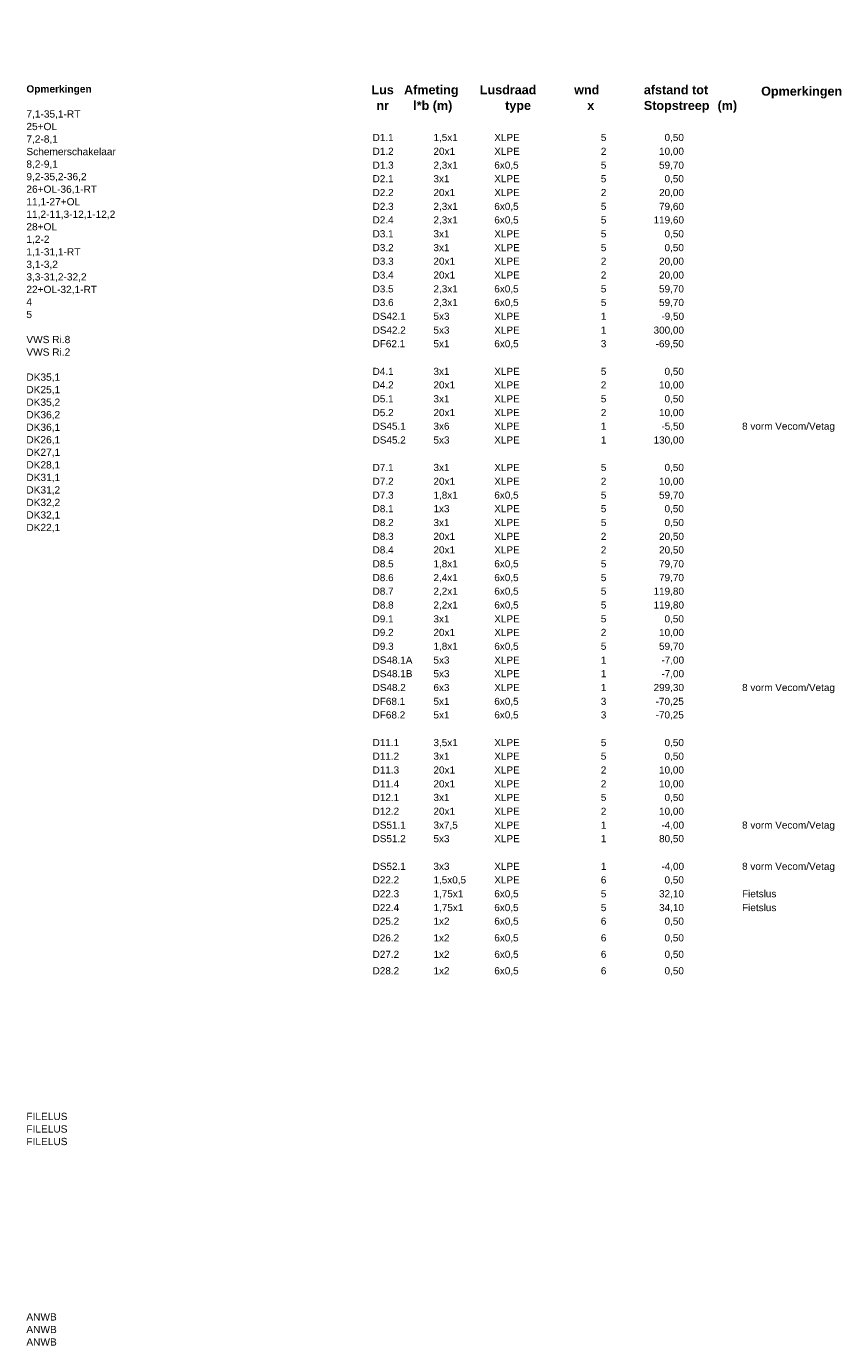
# Model space of a CAD drawing. Header units: millimetres. Extents: x -27 to 2301, y -256 to 766.
# Tile 89 of 97: x 572 to 852, y -255 to 200. Entities that reach past the tile are written whole.
import ezdxf

# ---------------------------------------------------------------- set-up
doc = ezdxf.new("R2010")
doc.units = ezdxf.units.MM
doc.layers.add('SIV-TEKST-LIJSTEN', color=7, linetype='Continuous')
doc.styles.get("Standard").update_dxf_attribs({"font": 'txt.shx'})

msp = doc.modelspace()

# ---------------------------------------------------------------- hatches: boundary and pattern name
h = msp.add_hatch(color=9)
h.dxf.hatch_style = 2
h.paths.add_polyline_path([(707.542, 199.582), (707.542, 199.942)])
h = msp.add_hatch(color=9)
h.dxf.hatch_style = 2
h.paths.add_polyline_path([(707.542, 199.582), (707.542, 199.762)])
h = msp.add_hatch(color=9)
h.dxf.hatch_style = 2
h.paths.add_polyline_path([(640.402, 189.682), (640.402, 189.862)])
h = msp.add_hatch(color=9)
h.dxf.hatch_style = 2
h.paths.add_polyline_path([(640.402, 189.682), (640.582, 189.682)])
h = msp.add_hatch(color=9)
h.dxf.hatch_style = 2
h.paths.add_polyline_path([(584.962, 182.122), (584.962, 181.942)])
h = msp.add_hatch(color=9)
h.dxf.hatch_style = 2
h.paths.add_polyline_path([(584.962, 182.122), (585.142, 182.122)])

# ---------------------------------------------------------------- texts
at = {"layer": 'SIV-TEKST-LIJSTEN', "color": 0, "char_height": 2.49847, "attachment_point": 1}
for s, insert in [('{\\fHelvetica|b1|i0|c0|p2;Opmerkingen}', (572.067, 179.638)), ('{\\fHelvetica|b0|i0|c0|p2;7,1-35,1-RT}', (572.067, 170.998)), ('{\\fHelvetica|b0|i0|c0|p2;25+OL}', (572.067, 166.678)), ('{\\fHelvetica|b0|i0|c0|p2;7,2-8,1}', (572.067, 162.358)), ('{\\fHelvetica|b0|i0|c0|p2;Schemerschakelaar}', (572.067, 158.038)), ('{\\fHelvetica|b0|i0|c0|p2;8,2-9,1}', (572.067, 153.718)), ('{\\fHelvetica|b0|i0|c0|p2;9,2-35,2-36,2}', (572.067, 149.398)), ('{\\fHelvetica|b0|i0|c0|p2;26+OL-36,1-RT}', (572.067, 145.078)), ('{\\fHelvetica|b0|i0|c0|p2;11,1-27+OL}', (572.067, 140.758)), ('{\\fHelvetica|b0|i0|c0|p2;11,2-11,3-12,1-12,2}', (572.067, 136.438)), ('{\\fHelvetica|b0|i0|c0|p2;28+OL}', (572.067, 132.118)), ('{\\fHelvetica|b0|i0|c0|p2;1,2-2}', (572.067, 127.798)), ('{\\fHelvetica|b0|i0|c0|p2;1,1-31,1-RT}', (572.067, 123.478)), ('{\\fHelvetica|b0|i0|c0|p2;3,1-3,2}', (572.067, 119.158)), ('{\\fHelvetica|b0|i0|c0|p2;3,3-31,2-32,2}', (572.067, 114.838)), ('{\\fHelvetica|b0|i0|c0|p2;22+OL-32,1-RT}', (572.067, 110.518)), ('{\\fHelvetica|b0|i0|c0|p2;4}', (572.067, 106.198)), ('{\\fHelvetica|b0|i0|c0|p2;5}', (572.067, 101.878)), ('{\\fHelvetica|b0|i0|c0|p2;VWS Ri.8}', (572.067, 93.238)), ('{\\fHelvetica|b0|i0|c0|p2;VWS Ri.2}', (572.067, 88.918)), ('{\\fHelvetica|b0|i0|c0|p2;DK35,1}', (572.067, 80.278)), ('{\\fHelvetica|b0|i0|c0|p2;DK25,1}', (572.067, 75.958)), ('{\\fHelvetica|b0|i0|c0|p2;DK35,2}', (572.067, 71.638)), ('{\\fHelvetica|b0|i0|c0|p2;DK36,2}', (572.067, 67.318)), ('{\\fHelvetica|b0|i0|c0|p2;DK36,1}', (572.067, 62.998)), ('{\\fHelvetica|b0|i0|c0|p2;DK26,1}', (572.067, 58.678)), ('{\\fHelvetica|b0|i0|c0|p2;DK27,1}', (572.067, 54.358)), ('{\\fHelvetica|b0|i0|c0|p2;DK28,1}', (572.067, 50.038)), ('{\\fHelvetica|b0|i0|c0|p2;DK31,1}', (572.067, 45.718)), ('{\\fHelvetica|b0|i0|c0|p2;DK31,2}', (572.067, 41.398)), ('{\\fHelvetica|b0|i0|c0|p2;DK32,2}', (572.067, 37.078)), ('{\\fHelvetica|b0|i0|c0|p2;DK32,1}', (572.067, 32.758)), ('{\\fHelvetica|b0|i0|c0|p2;DK22,1}', (572.067, 28.438)), ('{\\fHelvetica|b0|i0|c0|p2;FILELUS}', (572.067, -174.602)), ('{\\fHelvetica|b0|i0|c0|p2;FILELUS}', (572.067, -178.922)), ('{\\fHelvetica|b0|i0|c0|p2;FILELUS}', (572.067, -183.242)), ('{\\fHelvetica|b0|i0|c0|p2;ANWB}', (572.067, -243.722)), ('{\\fHelvetica|b0|i0|c0|p2;ANWB}', (572.067, -248.042)), ('{\\fHelvetica|b0|i0|c0|p2;ANWB}', (572.067, -252.362))]:
    msp.add_mtext(s, dxfattribs=dict(at, insert=insert))
at = {"layer": 'SIV-TEKST-LIJSTEN', "attachment_point": 1}
for s, insert, char_height in [('{\\fHelvetica|b1|i0|c0|p6;Lus}', (690.999, 179.638), 3.10042), ('{\\fHelvetica|b1|i0|c0|p6;Afmeting}', (702.254, 179.638), 3.10042), ('{\\fHelvetica|b1|i0|c0|p6;Lusdraad}', (728.359, 179.638), 3.10042), ('{\\fHelvetica|b1|i0|c0|p6;wnd}', (760.888, 179.638), 3.10042), ('{\\fHelvetica|b1|i0|c0|p6;afstand tot}', (784.901, 179.638), 3.10042), ('{\\fHelvetica|b1|i0|c0|p6;Opmerkingen}', (825.334, 179.168), 3.10042), ('{\\fHelvetica|b1|i0|c0|p6;nr}', (692.709, 174.238), 3.10042), ('{\\fHelvetica|b1|i0|c0|p6;l*b (m)}', (705.404, 174.238), 3.10042), ('{\\fHelvetica|b1|i0|c0|p6;type}', (737.089, 174.238), 3.10042), ('{\\fHelvetica|b1|i0|c0|p6;x}', (765.388, 174.238), 3.10042), ('{\\fHelvetica|b1|i0|c0|p6;Stopstreep}', (784.901, 174.238), 3.10042), ('{\\fHelvetica|b1|i0|c0|p6;(m)}', (810.311, 174.238), 3.10042), ('{\\fHelvetica|b0|i0|c0|p4;D1.1}', (691.408, 162.882), 2.45455), ('{\\fHelvetica|b0|i0|c0|p4;1,5x1}', (712.378, 162.882), 2.45455), ('{\\fHelvetica|b0|i0|c0|p4;XLPE}', (733.348, 162.882), 2.45455), ('{\\fHelvetica|b0|i0|c0|p4;5}', (770.068, 162.882), 2.45455), ('{\\fHelvetica|b0|i0|c0|p4;0,50}', (792.028, 162.882), 2.45455), ('{\\fHelvetica|b0|i0|c0|p4;D1.2}', (691.408, 158.112), 2.45455), ('{\\fHelvetica|b0|i0|c0|p4;20x1}', (712.378, 158.112), 2.45455), ('{\\fHelvetica|b0|i0|c0|p4;XLPE}', (733.348, 158.112), 2.45455), ('{\\fHelvetica|b0|i0|c0|p4;2}', (770.068, 158.112), 2.45455), ('{\\fHelvetica|b0|i0|c0|p4;10,00}', (790.138, 158.112), 2.45455), ('{\\fHelvetica|b0|i0|c0|p4;D1.3}', (691.408, 153.342), 2.45455), ('{\\fHelvetica|b0|i0|c0|p4;2,3x1}', (712.378, 153.342), 2.45455), ('{\\fHelvetica|b0|i0|c0|p4;6x0,5}', (733.348, 153.342), 2.45455), ('{\\fHelvetica|b0|i0|c0|p4;5}', (770.068, 153.342), 2.45455), ('{\\fHelvetica|b0|i0|c0|p4;59,70}', (790.138, 153.342), 2.45455), ('{\\fHelvetica|b0|i0|c0|p4;D2.1}', (691.408, 148.662), 2.45455), ('{\\fHelvetica|b0|i0|c0|p4;3x1}', (712.378, 148.662), 2.45455), ('{\\fHelvetica|b0|i0|c0|p4;XLPE}', (733.348, 148.662), 2.45455), ('{\\fHelvetica|b0|i0|c0|p4;5}', (770.068, 148.662), 2.45455), ('{\\fHelvetica|b0|i0|c0|p4;0,50}', (792.028, 148.662), 2.45455), ('{\\fHelvetica|b0|i0|c0|p4;D2.2}', (691.408, 143.892), 2.45455), ('{\\fHelvetica|b0|i0|c0|p4;20x1}', (712.378, 143.892), 2.45455), ('{\\fHelvetica|b0|i0|c0|p4;XLPE}', (733.348, 143.892), 2.45455), ('{\\fHelvetica|b0|i0|c0|p4;2}', (770.068, 143.892), 2.45455), ('{\\fHelvetica|b0|i0|c0|p4;20,00}', (790.138, 143.892), 2.45455), ('{\\fHelvetica|b0|i0|c0|p4;D2.3}', (691.408, 139.122), 2.45455), ('{\\fHelvetica|b0|i0|c0|p4;2,3x1}', (712.378, 139.122), 2.45455), ('{\\fHelvetica|b0|i0|c0|p4;6x0,5}', (733.348, 139.122), 2.45455), ('{\\fHelvetica|b0|i0|c0|p4;5}', (770.068, 139.122), 2.45455), ('{\\fHelvetica|b0|i0|c0|p4;79,60}', (790.138, 139.122), 2.45455), ('{\\fHelvetica|b0|i0|c0|p4;D2.4}', (691.408, 134.442), 2.45455), ('{\\fHelvetica|b0|i0|c0|p4;2,3x1}', (712.378, 134.442), 2.45455), ('{\\fHelvetica|b0|i0|c0|p4;6x0,5}', (733.348, 134.442), 2.45455), ('{\\fHelvetica|b0|i0|c0|p4;5}', (770.068, 134.442), 2.45455), ('{\\fHelvetica|b0|i0|c0|p4;119,60}', (788.248, 134.442), 2.45455), ('{\\fHelvetica|b0|i0|c0|p4;D3.1}', (691.408, 129.672), 2.45455), ('{\\fHelvetica|b0|i0|c0|p4;3x1}', (712.378, 129.672), 2.45455), ('{\\fHelvetica|b0|i0|c0|p4;XLPE}', (733.348, 129.672), 2.45455), ('{\\fHelvetica|b0|i0|c0|p4;5}', (770.068, 129.672), 2.45455), ('{\\fHelvetica|b0|i0|c0|p4;0,50}', (792.028, 129.672), 2.45455), ('{\\fHelvetica|b0|i0|c0|p4;D3.2}', (691.408, 124.902), 2.45455), ('{\\fHelvetica|b0|i0|c0|p4;3x1}', (712.378, 124.902), 2.45455), ('{\\fHelvetica|b0|i0|c0|p4;XLPE}', (733.348, 124.902), 2.45455), ('{\\fHelvetica|b0|i0|c0|p4;5}', (770.068, 124.902), 2.45455), ('{\\fHelvetica|b0|i0|c0|p4;0,50}', (792.028, 124.902), 2.45455), ('{\\fHelvetica|b0|i0|c0|p4;D3.3}', (691.408, 120.222), 2.45455), ('{\\fHelvetica|b0|i0|c0|p4;20x1}', (712.378, 120.222), 2.45455), ('{\\fHelvetica|b0|i0|c0|p4;XLPE}', (733.348, 120.222), 2.45455), ('{\\fHelvetica|b0|i0|c0|p4;2}', (770.068, 120.222), 2.45455), ('{\\fHelvetica|b0|i0|c0|p4;20,00}', (790.138, 120.222), 2.45455), ('{\\fHelvetica|b0|i0|c0|p4;D3.4}', (691.408, 115.452), 2.45455), ('{\\fHelvetica|b0|i0|c0|p4;20x1}', (712.378, 115.452), 2.45455), ('{\\fHelvetica|b0|i0|c0|p4;XLPE}', (733.348, 115.452), 2.45455), ('{\\fHelvetica|b0|i0|c0|p4;2}', (770.068, 115.452), 2.45455), ('{\\fHelvetica|b0|i0|c0|p4;20,00}', (790.138, 115.452), 2.45455), ('{\\fHelvetica|b0|i0|c0|p4;D3.5}', (691.408, 110.682), 2.45455), ('{\\fHelvetica|b0|i0|c0|p4;2,3x1}', (712.378, 110.682), 2.45455), ('{\\fHelvetica|b0|i0|c0|p4;6x0,5}', (733.348, 110.682), 2.45455), ('{\\fHelvetica|b0|i0|c0|p4;5}', (770.068, 110.682), 2.45455), ('{\\fHelvetica|b0|i0|c0|p4;59,70}', (790.138, 110.682), 2.45455), ('{\\fHelvetica|b0|i0|c0|p4;D3.6}', (691.408, 106.002), 2.45455), ('{\\fHelvetica|b0|i0|c0|p4;2,3x1}', (712.378, 106.002), 2.45455), ('{\\fHelvetica|b0|i0|c0|p4;6x0,5}', (733.348, 106.002), 2.45455), ('{\\fHelvetica|b0|i0|c0|p4;5}', (770.068, 106.002), 2.45455), ('{\\fHelvetica|b0|i0|c0|p4;59,70}', (790.138, 106.002), 2.45455), ('{\\fHelvetica|b0|i0|c0|p4;DS42.1}', (691.408, 101.232), 2.45455), ('{\\fHelvetica|b0|i0|c0|p4;5x3}', (712.378, 101.232), 2.45455), ('{\\fHelvetica|b0|i0|c0|p4;XLPE}', (733.348, 101.232), 2.45455), ('{\\fHelvetica|b0|i0|c0|p4;1}', (770.068, 101.232), 2.45455), ('{\\fHelvetica|b0|i0|c0|p4;-9,50}', (790.948, 101.232), 2.45455), ('{\\fHelvetica|b0|i0|c0|p4;DS42.2}', (691.408, 96.462), 2.45455), ('{\\fHelvetica|b0|i0|c0|p4;5x3}', (712.378, 96.462), 2.45455), ('{\\fHelvetica|b0|i0|c0|p4;XLPE}', (733.348, 96.462), 2.45455), ('{\\fHelvetica|b0|i0|c0|p4;1}', (770.068, 96.462), 2.45455), ('{\\fHelvetica|b0|i0|c0|p4;300,00}', (788.248, 96.462), 2.45455), ('{\\fHelvetica|b0|i0|c0|p4;DF62.1}', (691.408, 91.782), 2.45455), ('{\\fHelvetica|b0|i0|c0|p4;5x1}', (712.378, 91.782), 2.45455), ('{\\fHelvetica|b0|i0|c0|p4;6x0,5}', (733.348, 91.782), 2.45455), ('{\\fHelvetica|b0|i0|c0|p4;3}', (770.068, 91.782), 2.45455), ('{\\fHelvetica|b0|i0|c0|p4;-69,50}', (788.968, 91.782), 2.45455), ('{\\fHelvetica|b0|i0|c0|p4;D4.1}', (691.408, 82.242), 2.45455), ('{\\fHelvetica|b0|i0|c0|p4;3x1}', (712.378, 82.242), 2.45455), ('{\\fHelvetica|b0|i0|c0|p4;XLPE}', (733.348, 82.242), 2.45455), ('{\\fHelvetica|b0|i0|c0|p4;5}', (770.068, 82.242), 2.45455), ('{\\fHelvetica|b0|i0|c0|p4;0,50}', (792.028, 82.242), 2.45455), ('{\\fHelvetica|b0|i0|c0|p4;D4.2}', (691.408, 77.562), 2.45455), ('{\\fHelvetica|b0|i0|c0|p4;20x1}', (712.378, 77.562), 2.45455), ('{\\fHelvetica|b0|i0|c0|p4;XLPE}', (733.348, 77.562), 2.45455), ('{\\fHelvetica|b0|i0|c0|p4;2}', (770.068, 77.562), 2.45455), ('{\\fHelvetica|b0|i0|c0|p4;10,00}', (790.138, 77.562), 2.45455), ('{\\fHelvetica|b0|i0|c0|p4;D5.1}', (691.408, 72.792), 2.45455), ('{\\fHelvetica|b0|i0|c0|p4;3x1}', (712.378, 72.792), 2.45455), ('{\\fHelvetica|b0|i0|c0|p4;XLPE}', (733.348, 72.792), 2.45455), ('{\\fHelvetica|b0|i0|c0|p4;5}', (770.068, 72.792), 2.45455), ('{\\fHelvetica|b0|i0|c0|p4;0,50}', (792.028, 72.792), 2.45455), ('{\\fHelvetica|b0|i0|c0|p4;D5.2}', (691.408, 68.022), 2.45455), ('{\\fHelvetica|b0|i0|c0|p4;20x1}', (712.378, 68.022), 2.45455), ('{\\fHelvetica|b0|i0|c0|p4;XLPE}', (733.348, 68.022), 2.45455), ('{\\fHelvetica|b0|i0|c0|p4;2}', (770.068, 68.022), 2.45455), ('{\\fHelvetica|b0|i0|c0|p4;10,00}', (790.138, 68.022), 2.45455), ('{\\fHelvetica|b0|i0|c0|p4;DS45.1}', (691.408, 63.342), 2.45455), ('{\\fHelvetica|b0|i0|c0|p4;3x6}', (712.378, 63.342), 2.45455), ('{\\fHelvetica|b0|i0|c0|p4;XLPE}', (733.348, 63.342), 2.45455), ('{\\fHelvetica|b0|i0|c0|p4;1}', (770.068, 63.342), 2.45455), ('{\\fHelvetica|b0|i0|c0|p4;-5,50}', (790.948, 63.342), 2.45455), ('{\\fHelvetica|b0|i0|c0|p4;8 vorm Vecom/Vetag}', (818.754, 63.342), 2.45455), ('{\\fHelvetica|b0|i0|c0|p4;DS45.2}', (691.408, 58.572), 2.45455), ('{\\fHelvetica|b0|i0|c0|p4;5x3}', (712.378, 58.572), 2.45455), ('{\\fHelvetica|b0|i0|c0|p4;XLPE}', (733.348, 58.572), 2.45455), ('{\\fHelvetica|b0|i0|c0|p4;1}', (770.068, 58.572), 2.45455), ('{\\fHelvetica|b0|i0|c0|p4;130,00}', (788.248, 58.572), 2.45455), ('{\\fHelvetica|b0|i0|c0|p4;D7.1}', (691.408, 49.122), 2.45455), ('{\\fHelvetica|b0|i0|c0|p4;3x1}', (712.378, 49.122), 2.45455), ('{\\fHelvetica|b0|i0|c0|p4;XLPE}', (733.348, 49.122), 2.45455), ('{\\fHelvetica|b0|i0|c0|p4;5}', (770.068, 49.122), 2.45455), ('{\\fHelvetica|b0|i0|c0|p4;0,50}', (792.028, 49.122), 2.45455), ('{\\fHelvetica|b0|i0|c0|p4;D7.2}', (691.408, 44.352), 2.45455), ('{\\fHelvetica|b0|i0|c0|p4;20x1}', (712.378, 44.352), 2.45455), ('{\\fHelvetica|b0|i0|c0|p4;XLPE}', (733.348, 44.352), 2.45455), ('{\\fHelvetica|b0|i0|c0|p4;2}', (770.068, 44.352), 2.45455), ('{\\fHelvetica|b0|i0|c0|p4;10,00}', (790.138, 44.352), 2.45455), ('{\\fHelvetica|b0|i0|c0|p4;D7.3}', (691.408, 39.582), 2.45455), ('{\\fHelvetica|b0|i0|c0|p4;1,8x1}', (712.378, 39.582), 2.45455), ('{\\fHelvetica|b0|i0|c0|p4;6x0,5}', (733.348, 39.582), 2.45455), ('{\\fHelvetica|b0|i0|c0|p4;5}', (770.068, 39.582), 2.45455), ('{\\fHelvetica|b0|i0|c0|p4;59,70}', (790.138, 39.582), 2.45455), ('{\\fHelvetica|b0|i0|c0|p4;D8.1}', (691.408, 34.902), 2.45455), ('{\\fHelvetica|b0|i0|c0|p4;1x3}', (712.378, 34.902), 2.45455), ('{\\fHelvetica|b0|i0|c0|p4;XLPE}', (733.348, 34.902), 2.45455), ('{\\fHelvetica|b0|i0|c0|p4;5}', (770.068, 34.902), 2.45455), ('{\\fHelvetica|b0|i0|c0|p4;0,50}', (792.028, 34.902), 2.45455), ('{\\fHelvetica|b0|i0|c0|p4;D8.2}', (691.408, 30.132), 2.45455), ('{\\fHelvetica|b0|i0|c0|p4;3x1}', (712.378, 30.132), 2.45455), ('{\\fHelvetica|b0|i0|c0|p4;XLPE}', (733.348, 30.132), 2.45455), ('{\\fHelvetica|b0|i0|c0|p4;5}', (770.068, 30.132), 2.45455), ('{\\fHelvetica|b0|i0|c0|p4;0,50}', (792.028, 30.132), 2.45455), ('{\\fHelvetica|b0|i0|c0|p4;D8.3}', (691.408, 25.362), 2.45455), ('{\\fHelvetica|b0|i0|c0|p4;20x1}', (712.378, 25.362), 2.45455), ('{\\fHelvetica|b0|i0|c0|p4;XLPE}', (733.348, 25.362), 2.45455), ('{\\fHelvetica|b0|i0|c0|p4;2}', (770.068, 25.362), 2.45455), ('{\\fHelvetica|b0|i0|c0|p4;20,50}', (790.138, 25.362), 2.45455), ('{\\fHelvetica|b0|i0|c0|p4;D8.4}', (691.408, 20.682), 2.45455), ('{\\fHelvetica|b0|i0|c0|p4;20x1}', (712.378, 20.682), 2.45455), ('{\\fHelvetica|b0|i0|c0|p4;XLPE}', (733.348, 20.682), 2.45455), ('{\\fHelvetica|b0|i0|c0|p4;2}', (770.068, 20.682), 2.45455), ('{\\fHelvetica|b0|i0|c0|p4;20,50}', (790.138, 20.682), 2.45455), ('{\\fHelvetica|b0|i0|c0|p4;D8.5}', (691.408, 15.912), 2.45455), ('{\\fHelvetica|b0|i0|c0|p4;1,8x1}', (712.378, 15.912), 2.45455), ('{\\fHelvetica|b0|i0|c0|p4;6x0,5}', (733.348, 15.912), 2.45455), ('{\\fHelvetica|b0|i0|c0|p4;5}', (770.068, 15.912), 2.45455), ('{\\fHelvetica|b0|i0|c0|p4;79,70}', (790.138, 15.912), 2.45455), ('{\\fHelvetica|b0|i0|c0|p4;D8.6}', (691.408, 11.142), 2.45455), ('{\\fHelvetica|b0|i0|c0|p4;2,4x1}', (712.378, 11.142), 2.45455), ('{\\fHelvetica|b0|i0|c0|p4;6x0,5}', (733.348, 11.142), 2.45455), ('{\\fHelvetica|b0|i0|c0|p4;5}', (770.068, 11.142), 2.45455), ('{\\fHelvetica|b0|i0|c0|p4;79,70}', (790.138, 11.142), 2.45455), ('{\\fHelvetica|b0|i0|c0|p4;D8.7}', (691.408, 6.462), 2.45455), ('{\\fHelvetica|b0|i0|c0|p4;2,2x1}', (712.378, 6.462), 2.45455), ('{\\fHelvetica|b0|i0|c0|p4;6x0,5}', (733.348, 6.462), 2.45455), ('{\\fHelvetica|b0|i0|c0|p4;5}', (770.068, 6.462), 2.45455), ('{\\fHelvetica|b0|i0|c0|p4;119,80}', (788.248, 6.462), 2.45455), ('{\\fHelvetica|b0|i0|c0|p4;D8.8}', (691.408, 1.692), 2.45455), ('{\\fHelvetica|b0|i0|c0|p4;2,2x1}', (712.378, 1.692), 2.45455), ('{\\fHelvetica|b0|i0|c0|p4;6x0,5}', (733.348, 1.692), 2.45455), ('{\\fHelvetica|b0|i0|c0|p4;5}', (770.068, 1.692), 2.45455), ('{\\fHelvetica|b0|i0|c0|p4;119,80}', (788.248, 1.692), 2.45455), ('{\\fHelvetica|b0|i0|c0|p4;D9.1}', (691.408, -3.078), 2.45455), ('{\\fHelvetica|b0|i0|c0|p4;3x1}', (712.378, -3.078), 2.45455), ('{\\fHelvetica|b0|i0|c0|p4;XLPE}', (733.348, -3.078), 2.45455), ('{\\fHelvetica|b0|i0|c0|p4;5}', (770.068, -3.078), 2.45455), ('{\\fHelvetica|b0|i0|c0|p4;0,50}', (792.028, -3.078), 2.45455), ('{\\fHelvetica|b0|i0|c0|p4;D9.2}', (691.408, -7.758), 2.45455), ('{\\fHelvetica|b0|i0|c0|p4;20x1}', (712.378, -7.758), 2.45455), ('{\\fHelvetica|b0|i0|c0|p4;XLPE}', (733.348, -7.758), 2.45455), ('{\\fHelvetica|b0|i0|c0|p4;2}', (770.068, -7.758), 2.45455), ('{\\fHelvetica|b0|i0|c0|p4;10,00}', (790.138, -7.758), 2.45455), ('{\\fHelvetica|b0|i0|c0|p4;D9.3}', (691.408, -12.528), 2.45455), ('{\\fHelvetica|b0|i0|c0|p4;1,8x1}', (712.378, -12.528), 2.45455), ('{\\fHelvetica|b0|i0|c0|p4;6x0,5}', (733.348, -12.528), 2.45455), ('{\\fHelvetica|b0|i0|c0|p4;5}', (770.068, -12.528), 2.45455), ('{\\fHelvetica|b0|i0|c0|p4;59,70}', (790.138, -12.528), 2.45455), ('{\\fHelvetica|b0|i0|c0|p4;DS48.1A}', (691.408, -17.298), 2.45455), ('{\\fHelvetica|b0|i0|c0|p4;5x3}', (712.378, -17.298), 2.45455), ('{\\fHelvetica|b0|i0|c0|p4;XLPE}', (733.348, -17.298), 2.45455), ('{\\fHelvetica|b0|i0|c0|p4;1}', (770.068, -17.298), 2.45455), ('{\\fHelvetica|b0|i0|c0|p4;-7,00}', (790.948, -17.298), 2.45455), ('{\\fHelvetica|b0|i0|c0|p4;DS48.1B}', (691.408, -21.978), 2.45455), ('{\\fHelvetica|b0|i0|c0|p4;5x3}', (712.378, -21.978), 2.45455), ('{\\fHelvetica|b0|i0|c0|p4;XLPE}', (733.348, -21.978), 2.45455), ('{\\fHelvetica|b0|i0|c0|p4;1}', (770.068, -21.978), 2.45455), ('{\\fHelvetica|b0|i0|c0|p4;-7,00}', (790.948, -21.978), 2.45455), ('{\\fHelvetica|b0|i0|c0|p4;DS48.2}', (691.408, -26.748), 2.45455), ('{\\fHelvetica|b0|i0|c0|p4;6x3}', (712.378, -26.748), 2.45455), ('{\\fHelvetica|b0|i0|c0|p4;XLPE}', (733.348, -26.748), 2.45455), ('{\\fHelvetica|b0|i0|c0|p4;1}', (770.068, -26.748), 2.45455), ('{\\fHelvetica|b0|i0|c0|p4;299,30}', (788.248, -26.748), 2.45455), ('{\\fHelvetica|b0|i0|c0|p4;8 vorm Vecom/Vetag}', (818.754, -26.748), 2.45455), ('{\\fHelvetica|b0|i0|c0|p4;DF68.1}', (691.408, -31.518), 2.45455), ('{\\fHelvetica|b0|i0|c0|p4;5x1}', (712.378, -31.518), 2.45455), ('{\\fHelvetica|b0|i0|c0|p4;6x0,5}', (733.348, -31.518), 2.45455), ('{\\fHelvetica|b0|i0|c0|p4;3}', (770.068, -31.518), 2.45455), ('{\\fHelvetica|b0|i0|c0|p4;-70,25}', (788.968, -31.518), 2.45455), ('{\\fHelvetica|b0|i0|c0|p4;DF68.2}', (691.408, -36.198), 2.45455), ('{\\fHelvetica|b0|i0|c0|p4;5x1}', (712.378, -36.198), 2.45455), ('{\\fHelvetica|b0|i0|c0|p4;6x0,5}', (733.348, -36.198), 2.45455), ('{\\fHelvetica|b0|i0|c0|p4;3}', (770.068, -36.198), 2.45455), ('{\\fHelvetica|b0|i0|c0|p4;-70,25}', (788.968, -36.198), 2.45455), ('{\\fHelvetica|b0|i0|c0|p4;D11.1}', (691.408, -45.738), 2.45455), ('{\\fHelvetica|b0|i0|c0|p4;3,5x1}', (712.378, -45.738), 2.45455), ('{\\fHelvetica|b0|i0|c0|p4;XLPE}', (733.348, -45.738), 2.45455), ('{\\fHelvetica|b0|i0|c0|p4;5}', (770.068, -45.738), 2.45455), ('{\\fHelvetica|b0|i0|c0|p4;0,50}', (792.028, -45.738), 2.45455), ('{\\fHelvetica|b0|i0|c0|p4;D11.2}', (691.408, -50.418), 2.45455), ('{\\fHelvetica|b0|i0|c0|p4;3x1}', (712.378, -50.418), 2.45455), ('{\\fHelvetica|b0|i0|c0|p4;XLPE}', (733.348, -50.418), 2.45455), ('{\\fHelvetica|b0|i0|c0|p4;5}', (770.068, -50.418), 2.45455), ('{\\fHelvetica|b0|i0|c0|p4;0,50}', (792.028, -50.418), 2.45455), ('{\\fHelvetica|b0|i0|c0|p4;D11.3}', (691.408, -55.188), 2.45455), ('{\\fHelvetica|b0|i0|c0|p4;20x1}', (712.378, -55.188), 2.45455), ('{\\fHelvetica|b0|i0|c0|p4;XLPE}', (733.348, -55.188), 2.45455), ('{\\fHelvetica|b0|i0|c0|p4;2}', (770.068, -55.188), 2.45455), ('{\\fHelvetica|b0|i0|c0|p4;10,00}', (790.138, -55.188), 2.45455), ('{\\fHelvetica|b0|i0|c0|p4;D11.4}', (691.408, -59.958), 2.45455), ('{\\fHelvetica|b0|i0|c0|p4;20x1}', (712.378, -59.958), 2.45455), ('{\\fHelvetica|b0|i0|c0|p4;XLPE}', (733.348, -59.958), 2.45455), ('{\\fHelvetica|b0|i0|c0|p4;2}', (770.068, -59.958), 2.45455), ('{\\fHelvetica|b0|i0|c0|p4;10,00}', (790.138, -59.958), 2.45455), ('{\\fHelvetica|b0|i0|c0|p4;D12.1}', (691.408, -64.638), 2.45455), ('{\\fHelvetica|b0|i0|c0|p4;3x1}', (712.378, -64.638), 2.45455), ('{\\fHelvetica|b0|i0|c0|p4;XLPE}', (733.348, -64.638), 2.45455), ('{\\fHelvetica|b0|i0|c0|p4;5}', (770.068, -64.638), 2.45455), ('{\\fHelvetica|b0|i0|c0|p4;0,50}', (792.028, -64.638), 2.45455), ('{\\fHelvetica|b0|i0|c0|p4;D12.2}', (691.408, -69.408), 2.45455), ('{\\fHelvetica|b0|i0|c0|p4;20x1}', (712.378, -69.408), 2.45455), ('{\\fHelvetica|b0|i0|c0|p4;XLPE}', (733.348, -69.408), 2.45455), ('{\\fHelvetica|b0|i0|c0|p4;2}', (770.068, -69.408), 2.45455), ('{\\fHelvetica|b0|i0|c0|p4;10,00}', (790.138, -69.408), 2.45455), ('{\\fHelvetica|b0|i0|c0|p4;DS51.1}', (691.408, -74.178), 2.45455), ('{\\fHelvetica|b0|i0|c0|p4;3x7,5}', (712.378, -74.178), 2.45455), ('{\\fHelvetica|b0|i0|c0|p4;XLPE}', (733.348, -74.178), 2.45455), ('{\\fHelvetica|b0|i0|c0|p4;1}', (770.068, -74.178), 2.45455), ('{\\fHelvetica|b0|i0|c0|p4;-4,00}', (790.948, -74.178), 2.45455), ('{\\fHelvetica|b0|i0|c0|p4;8 vorm Vecom/Vetag}', (818.754, -74.178), 2.45455), ('{\\fHelvetica|b0|i0|c0|p4;DS51.2}', (691.408, -78.858), 2.45455), ('{\\fHelvetica|b0|i0|c0|p4;5x3}', (712.378, -78.858), 2.45455), ('{\\fHelvetica|b0|i0|c0|p4;XLPE}', (733.348, -78.858), 2.45455), ('{\\fHelvetica|b0|i0|c0|p4;1}', (770.068, -78.858), 2.45455), ('{\\fHelvetica|b0|i0|c0|p4;80,50}', (790.138, -78.858), 2.45455), ('{\\fHelvetica|b0|i0|c0|p4;DS52.1}', (691.408, -88.398), 2.45455), ('{\\fHelvetica|b0|i0|c0|p4;3x3}', (712.378, -88.398), 2.45455), ('{\\fHelvetica|b0|i0|c0|p4;XLPE}', (733.348, -88.398), 2.45455), ('{\\fHelvetica|b0|i0|c0|p4;1}', (770.068, -88.398), 2.45455), ('{\\fHelvetica|b0|i0|c0|p4;-4,00}', (790.948, -88.398), 2.45455), ('{\\fHelvetica|b0|i0|c0|p4;8 vorm Vecom/Vetag}', (818.754, -88.398), 2.45455), ('{\\fHelvetica|b0|i0|c0|p4;D22.2}', (691.408, -93.078), 2.45455), ('{\\fHelvetica|b0|i0|c0|p4;1,5x0,5}', (712.378, -93.078), 2.45455), ('{\\fHelvetica|b0|i0|c0|p4;XLPE}', (733.348, -93.078), 2.45455), ('{\\fHelvetica|b0|i0|c0|p4;6}', (770.068, -93.078), 2.45455), ('{\\fHelvetica|b0|i0|c0|p4;0,50}', (792.028, -93.078), 2.45455), ('{\\fHelvetica|b0|i0|c0|p4;D22.3}', (691.408, -97.848), 2.45455), ('{\\fHelvetica|b0|i0|c0|p4;1,75x1}', (712.378, -97.848), 2.45455), ('{\\fHelvetica|b0|i0|c0|p4;6x0,5}', (733.348, -97.848), 2.45455), ('{\\fHelvetica|b0|i0|c0|p4;5}', (770.068, -97.848), 2.45455), ('{\\fHelvetica|b0|i0|c0|p4;32,10}', (790.138, -97.848), 2.45455), ('{\\fHelvetica|b0|i0|c0|p4;Fietslus}', (818.754, -97.848), 2.45455), ('{\\fHelvetica|b0|i0|c0|p4;D22.4}', (691.408, -102.618), 2.45455), ('{\\fHelvetica|b0|i0|c0|p4;1,75x1}', (712.378, -102.618), 2.45455), ('{\\fHelvetica|b0|i0|c0|p4;6x0,5}', (733.348, -102.618), 2.45455), ('{\\fHelvetica|b0|i0|c0|p4;5}', (770.068, -102.618), 2.45455), ('{\\fHelvetica|b0|i0|c0|p4;34,10}', (790.138, -102.618), 2.45455), ('{\\fHelvetica|b0|i0|c0|p4;Fietslus}', (818.754, -102.618), 2.45455), ('{\\fHelvetica|b0|i0|c0|p4;D25.2}', (691.408, -107.298), 2.45455), ('{\\fHelvetica|b0|i0|c0|p4;1x2}', (712.378, -107.298), 2.45455), ('{\\fHelvetica|b0|i0|c0|p4;6x0,5}', (733.348, -107.298), 2.45455), ('{\\fHelvetica|b0|i0|c0|p4;6}', (770.068, -107.298), 2.45455), ('{\\fHelvetica|b0|i0|c0|p4;0,50}', (792.028, -107.298), 2.45455), ('{\\fHelvetica|b0|i0|c0|p4;D26.2}', (691.408, -113.058), 2.45455), ('{\\fHelvetica|b0|i0|c0|p4;1x2}', (712.378, -113.058), 2.45455), ('{\\fHelvetica|b0|i0|c0|p4;6x0,5}', (733.348, -113.058), 2.45455), ('{\\fHelvetica|b0|i0|c0|p4;6}', (770.068, -113.058), 2.45455), ('{\\fHelvetica|b0|i0|c0|p4;0,50}', (792.028, -113.058), 2.45455), ('{\\fHelvetica|b0|i0|c0|p4;D27.2}', (691.408, -118.728), 2.45455), ('{\\fHelvetica|b0|i0|c0|p4;1x2}', (712.378, -118.728), 2.45455), ('{\\fHelvetica|b0|i0|c0|p4;6x0,5}', (733.348, -118.728), 2.45455), ('{\\fHelvetica|b0|i0|c0|p4;6}', (770.068, -118.728), 2.45455), ('{\\fHelvetica|b0|i0|c0|p4;0,50}', (792.028, -118.728), 2.45455), ('{\\fHelvetica|b0|i0|c0|p4;D28.2}', (691.408, -124.398), 2.45455), ('{\\fHelvetica|b0|i0|c0|p4;1x2}', (712.378, -124.398), 2.45455), ('{\\fHelvetica|b0|i0|c0|p4;6x0,5}', (733.348, -124.398), 2.45455), ('{\\fHelvetica|b0|i0|c0|p4;6}', (770.068, -124.398), 2.45455), ('{\\fHelvetica|b0|i0|c0|p4;0,50}', (792.028, -124.398), 2.45455)]:
    msp.add_mtext(s, dxfattribs=dict(at, insert=insert, char_height=char_height))

doc.saveas('drawing.dxf')
